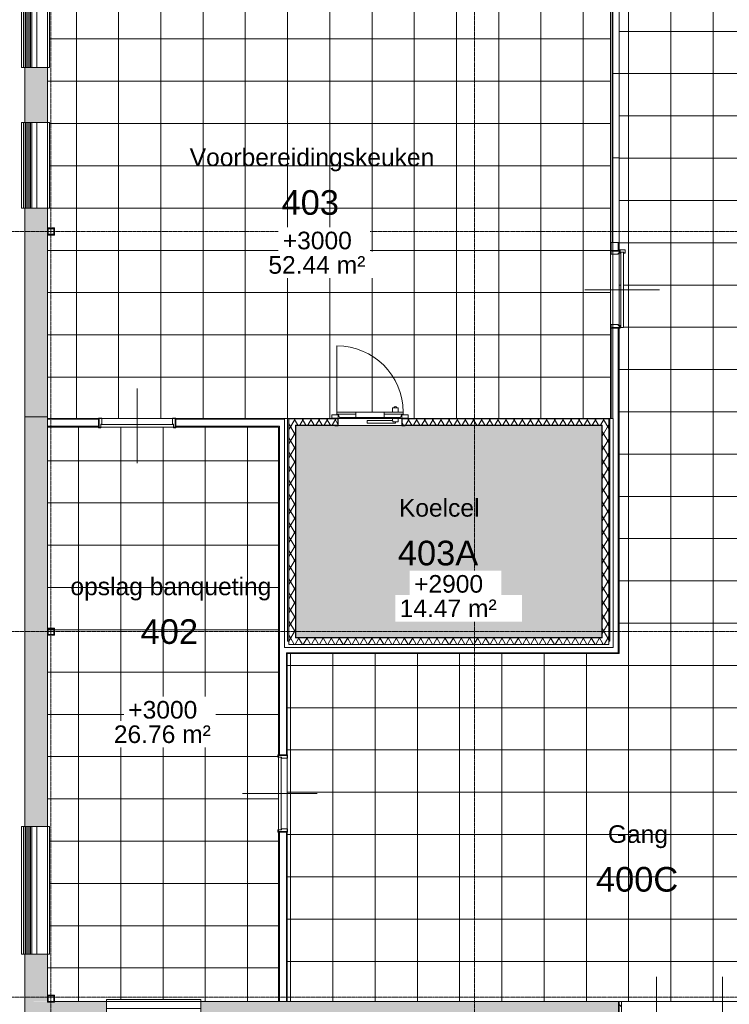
# Model space of a CAD drawing. Header units: millimetres. Extents: x 1158 to 98602, y 910 to 113498.
# Tile 13 of 30: x 44422 to 54502, y 59302 to 73278. Entities that reach past the tile are written whole.
import ezdxf

# ---------------------------------------------------------------- set-up
doc = ezdxf.new("R2010")
doc.units = ezdxf.units.MM
doc.linetypes.add('ARC Grid Line', pattern=[22.225, 12.7, -3.175, 3.175, -3.175])
for name, color, linetype, lineweight in [('A--A2__Ruwbouw', 8, 'Continuous', 9), ('A--A45__Plafondafwerkingen', 8, 'Continuous', 15), ('A--L$01A__Algemeen', 7, 'Continuous', 9), ('A--L$07A__Stramien', 1, 'Continuous', 13), ('A--L21__Buitenwanden', 3, 'Continuous', 9), ('A--L22__Binnenwanden', 2, 'Continuous', 9), ('A--L28__Hoofddraagconstructies', 3, 'Continuous', 9), ('A--L3__Afbouw', 2, 'Continuous', 9), ('A--L45__Plafondafwerkingen', 1, 'Continuous', 9), ('A--LR9__AlgVoorz', 7, 'Continuous', 9), ('A--T$01A__Algemeen', 1, 'Continuous', 9), ('A--T45__Plafondafwerkingen', 1, 'Continuous', 13), ('A--TR9__AlgVoorz', 1, 'Continuous', 13)]:
    doc.layers.add(name, color=color, linetype=linetype, lineweight=lineweight)
doc.styles.add('Arial', font='arial.ttf', dxfattribs={"height": 350})
doc.styles.add('Arial_1', font='arial.ttf', dxfattribs={"height": 250})
pattern_1 = [(300, (22463.35, 0), (-86.60254, -50), []), (240, (22463.35, 0), (-86.60254, 50), [])]
pattern_2 = [(300, (22463.35, 0), (-86.60254, -50), []), (240, (22463.35, 0), (-86.60254, 50), [])]

# ---------------------------------------------------------------- blocks, each defined once
blk = doc.blocks.new('28_11_ARC_stalen_kolom - SHS100x10-2063905-DO-Begane grond - nieuwe situatie - plafond')
at = {"layer": 'A--L28__Hoofddraagconstructies'}
h = blk.add_hatch(color=9, dxfattribs=at)
h.paths.add_polyline_path([(-50, 50), (-50, -50), (50, -50), (50, 50)])
h.paths.add_polyline_path([(40, 40), (40, -40), (-40, -40), (-40, 40)])
for p, q in [((-50, 50), (-50, -50)), ((50, 50), (-50, 50)), ((-40, 40), (40, 40)), ((-40, -40), (-40, 40)), ((40, 40), (40, -40)), ((50, -50), (50, 50)), ((-50, -50), (50, -50)), ((40, -40), (-40, -40))]:
    blk.add_line(p, q, dxfattribs=at)
blk = doc.blocks.new('28_11_ARC_stalen_kolom - SHS100x10-1919061-DO-Begane grond - nieuwe situatie - plafond')
at = {"layer": 'A--L28__Hoofddraagconstructies'}
h = blk.add_hatch(color=9, dxfattribs=at)
h.paths.add_polyline_path([(-50, -50), (50, -50), (50, 50), (-50, 50)])
h.paths.add_polyline_path([(-40, -40), (-40, 40), (40, 40), (40, -40)])
for p, q in [((-50, 50), (50, 50)), ((-50, -50), (-50, 50)), ((40, 40), (-40, 40)), ((-40, 40), (-40, -40)), ((40, -40), (40, 40)), ((50, 50), (50, -50)), ((50, -50), (-50, -50)), ((-40, -40), (40, -40))]:
    blk.add_line(p, q, dxfattribs=at)
blk = doc.blocks.new('28_11_ARC_stalen_kolom - SHS100x10-1707562-DO-Begane grond - nieuwe situatie - plafond')
at = {"layer": 'A--L28__Hoofddraagconstructies'}
h = blk.add_hatch(color=9, dxfattribs=at)
h.paths.add_polyline_path([(-50, -50), (50, -50), (50, 50), (-50, 50)])
h.paths.add_polyline_path([(40, -40), (-40, -40), (-40, 40), (40, 40)])
for p, q in [((-50, 50), (50, 50)), ((-50, -50), (-50, 50)), ((40, 40), (-40, 40)), ((-40, 40), (-40, -40)), ((40, -40), (40, 40)), ((50, 50), (50, -50)), ((50, -50), (-50, -50)), ((-40, -40), (40, -40))]:
    blk.add_line(p, q, dxfattribs=at)
blk = doc.blocks.new('32_DO_WB_MFX3 - Metaflex_fl-MK--_2000x900_3sc-V18-DO-Begane grond - nieuwe situatie - plafond')
at = {"layer": 'A--L3__Afbouw'}
for p, q in [((-470, 1080), (-470, 140)), ((200, 140), (-200, 140)), ((320, 200), (320, 140)), ((325, 200), (320, 200)), ((400, 200), (320, 200)), ((320, 140), (400, 140)), ((320, 140), (325, 140)), ((400, 200), (395, 200)), ((395, 140), (400, 140)), ((400, 140), (400, 200)), ((-540, 55), (-540, 100)), ((-540, 100), (-450, 100)), ((-450, 55), (-540, 55)), ((-500, 50), (-500, 55)), ((-500, 55), (-450, 55)), ((-455, 50), (-500, 50)), ((-455, -50), (-455, 50)), ((-450, 100), (-450, 55)), ((-450, 55), (-450, -55)), ((320, 22), (-40, 22)), ((-40, 22), (-40, 21)), ((-40, 22), (-40, -18)), ((320, 62), (320, 22)), ((325, 62), (320, 62)), ((400, 62), (320, 62)), ((325, 2), (400, 2)), ((360, -18), (360, 2)), ((360, -2), (360, 2)), ((400, 62), (395, 62)), ((396, 2), (400, 2)), ((400, 2), (400, 62)), ((450, 55), (450, 100)), ((450, 100), (540, 100)), ((540, 55), (450, 55)), ((450, -55), (450, 55)), ((450, 55), (500, 55)), ((500, 50), (455, 50)), ((455, 50), (455, -50)), ((500, 55), (500, 50)), ((540, 100), (540, 55)), ((-500, -55), (-500, -50)), ((-500, -50), (-455, -50)), ((-450, -55), (-500, -55)), ((-38, -18), (360, -18)), ((360, -18), (360, -17)), ((500, -55), (450, -55)), ((455, -50), (500, -50)), ((500, -50), (500, -55))]:
    blk.add_line(p, q, dxfattribs=at)
at = {"layer": 'A--L3__Afbouw', "lineweight": 15}
for p, q in [((-470, 138), (-470, 140)), ((-470, 140), (-200, 140)), ((-200, 140), (-200, 138)), ((200, 138), (200, 140)), ((200, 140), (325, 140)), ((395, 140), (470, 140)), ((470, 140), (470, 138)), ((-470, 110), (-470, 138)), ((-470, 138), (-200, 138)), ((-200, 138), (-470, 138)), ((-200, 110), (-470, 110)), ((-435, 62), (-450, 110)), ((-450, 110), (-200, 110)), ((-200, 62), (-435, 62)), ((-200, 62), (-200, 138)), ((-200, 138), (200, 138)), ((-200, 138), (-200, 110)), ((-200, 110), (-200, 62)), ((200, 62), (-200, 62)), ((200, 138), (200, 62)), ((200, 110), (200, 138)), ((200, 138), (470, 138)), ((470, 138), (200, 138)), ((200, 62), (200, 110)), ((200, 110), (450, 110)), ((470, 110), (200, 110)), ((325, 62), (200, 62)), ((435, 62), (395, 62)), ((450, 110), (435, 62)), ((470, 138), (470, 110))]:
    blk.add_line(p, q, dxfattribs=at)
at = {"layer": 'A--L3__Afbouw'}
for centre, radius, start, end in [((-470, 140), 940, 360, 90), ((360, 200), 20, 0, 180)]:
    blk.add_arc(centre, radius, start, end, dxfattribs=at)
blk.add_open_spline([(320, 22), (320, 22), (320, 22), (320, 21)], degree=3, dxfattribs=at)
blk.add_open_spline([(325, 2), (325, 4), (325, 7), (324, 11), (323, 15), (322, 18), (320, 21), (320, 22), (320, 22)], degree=3, knots=[0, 0, 0, 0, 0.142857, 0.285714, 0.428571, 0.571429, 0.785714, 1, 1, 1, 1], dxfattribs=at)
blk = doc.blocks.new('28_11_ARC_stalen_kolom - SHS100x10-1722702-DO-Begane grond - nieuwe situatie - plafond')
at = {"layer": 'A--L28__Hoofddraagconstructies'}
h = blk.add_hatch(color=9, dxfattribs=at)
h.paths.add_polyline_path([(-50, 50), (-50, -50), (50, -50), (50, 50)])
h.paths.add_polyline_path([(-40, 40), (40, 40), (40, -40), (-40, -40)])
for p, q in [((-50, 50), (-50, -50)), ((50, 50), (-50, 50)), ((-40, 40), (40, 40)), ((-40, -40), (-40, 40)), ((40, 40), (40, -40)), ((50, -50), (50, 50)), ((-50, -50), (50, -50)), ((40, -40), (-40, -40))]:
    blk.add_line(p, q, dxfattribs=at)
blk = doc.blocks.new('31_WI_WB_fixed glass - Ontwerpraam-2070377-DO-Begane grond - nieuwe situatie - plafond')
at = {"layer": 'A--L3__Afbouw'}
for p, q in [((608, 208), (-608, 208)), ((-608, 208), (-608, 207)), ((-608, 207), (-608, 203)), ((-608, 203), (-608, 195)), ((-608, 195), (-608, 181)), ((-608, 181), (-608, 177)), ((-608, 181), (608, 181)), ((-608, 177), (-608, 153)), ((-608, 177), (608, 177)), ((-608, 153), (-608, 153)), ((-608, 153), (-608, 131)), ((-608, 153), (608, 153)), ((-608, 153), (608, 153)), ((608, 207), (608, 208)), ((608, 203), (608, 207)), ((608, 195), (608, 203)), ((608, 181), (608, 195)), ((608, 177), (608, 181)), ((608, 153), (608, 177)), ((608, 131), (608, 153)), ((608, 153), (608, 153)), ((-608, 131), (-608, 128)), ((-608, 131), (608, 131)), ((-608, 128), (-608, 105)), ((-608, 128), (608, 128)), ((-608, 105), (-608, 104)), ((-608, 105), (608, 105)), ((-608, 104), (-608, 83)), ((-608, 104), (608, 104)), ((-608, 83), (-608, 80)), ((-608, 83), (608, 83)), ((-608, 80), (-608, 62)), ((-608, 80), (608, 80)), ((-608, 62), (-608, 60)), ((-608, 62), (608, 62)), ((-608, 60), (-608, -10)), ((-608, 60), (608, 60)), ((608, 128), (608, 131)), ((608, 105), (608, 128)), ((608, 104), (608, 105)), ((608, 83), (608, 104)), ((608, 80), (608, 83)), ((608, 62), (608, 80)), ((608, 60), (608, 62)), ((608, 60), (608, -10)), ((-608, -10), (608, -10)), ((-608, -10), (-608, -190)), ((608, -10), (-608, -10)), ((608, -190), (608, -10)), ((-608, -190), (608, -190))]:
    blk.add_line(p, q, dxfattribs=at)
blk = doc.blocks.new('31_WI_WB_fixed glass - Ontwerpraam-2070375-DO-Begane grond - nieuwe situatie - plafond')
at = {"layer": 'A--L3__Afbouw'}
for p, q in [((907, 208), (-907, 208)), ((-907, 208), (-907, 207)), ((-907, 207), (-907, 203)), ((-907, 203), (-907, 195)), ((-907, 195), (-907, 181)), ((-907, 181), (-907, 177)), ((-907, 181), (907, 181)), ((-907, 177), (-907, 153)), ((-907, 177), (907, 177)), ((-907, 153), (-907, 153)), ((-907, 153), (-907, 131)), ((-907, 153), (907, 153)), ((-907, 153), (907, 153)), ((907, 207), (907, 208)), ((907, 203), (907, 207)), ((907, 195), (907, 203)), ((907, 181), (907, 195)), ((907, 177), (907, 181)), ((907, 153), (907, 177)), ((907, 131), (907, 153)), ((907, 153), (907, 153)), ((-907, 131), (-907, 128)), ((-907, 131), (907, 131)), ((-907, 128), (-907, 105)), ((-907, 128), (907, 128)), ((-907, 105), (-907, 104)), ((-907, 105), (907, 105)), ((-907, 104), (-907, 83)), ((-907, 104), (907, 104)), ((-907, 83), (-907, 80)), ((-907, 83), (907, 83)), ((-907, 80), (-907, 62)), ((-907, 80), (907, 80)), ((-907, 62), (-907, 60)), ((-907, 62), (907, 62)), ((-907, 60), (-907, -10)), ((-907, 60), (907, 60)), ((907, 128), (907, 131)), ((907, 105), (907, 128)), ((907, 104), (907, 105)), ((907, 83), (907, 104)), ((907, 80), (907, 83)), ((907, 62), (907, 80)), ((907, 60), (907, 62)), ((907, 60), (907, -10)), ((-907, -10), (907, -10)), ((-907, -10), (-907, -190)), ((907, -10), (-907, -10)), ((907, -190), (907, -10)), ((-907, -190), (907, -190))]:
    blk.add_line(p, q, dxfattribs=at)
blk = doc.blocks.new('31_WI_WB_fixed glass - Ontwerpraam-2070376-DO-Begane grond - nieuwe situatie - plafond')
at = {"layer": 'A--L3__Afbouw'}
for p, q in [((670, 183), (-670, 183)), ((-670, 183), (-670, 182)), ((-670, 182), (-670, 178)), ((-670, 178), (-670, 170)), ((-670, 170), (-670, 156)), ((-670, 156), (-670, 152)), ((-670, 156), (670, 156)), ((-670, 152), (-670, 128)), ((-670, 152), (670, 152)), ((670, 182), (670, 183)), ((670, 178), (670, 182)), ((670, 170), (670, 178)), ((670, 156), (670, 170)), ((670, 152), (670, 156)), ((670, 128), (670, 152)), ((-670, 128), (-670, 128)), ((-670, 128), (-670, 106)), ((-670, 128), (670, 128)), ((-670, 128), (670, 128)), ((-670, 106), (-670, 103)), ((-670, 106), (670, 106)), ((-670, 103), (-670, 80)), ((-670, 103), (670, 103)), ((-670, 80), (-670, 79)), ((-670, 80), (670, 80)), ((-670, 79), (-670, 58)), ((-670, 79), (670, 79)), ((-670, 58), (-670, 55)), ((-670, 58), (670, 58)), ((-670, 55), (-670, 37)), ((-670, 55), (670, 55)), ((-670, 37), (-670, 35)), ((-670, 37), (670, 37)), ((-670, 35), (-670, -35)), ((-670, 35), (670, 35)), ((670, 106), (670, 128)), ((670, 128), (670, 128)), ((670, 103), (670, 106)), ((670, 80), (670, 103)), ((670, 79), (670, 80)), ((670, 58), (670, 79)), ((670, 55), (670, 58)), ((670, 37), (670, 55)), ((670, 35), (670, 37)), ((670, 35), (670, -35)), ((-670, -35), (670, -35)), ((-670, -35), (-670, -165)), ((670, -35), (-670, -35)), ((670, -165), (670, -35)), ((-670, -165), (670, -165))]:
    blk.add_line(p, q, dxfattribs=at)
blk = doc.blocks.new('32_WI_WB_fixed glass - Ontwerpraam-2667134-DO-Begane grond - nieuwe situatie - plafond')
at = {"layer": 'A--L3__Afbouw'}
for p, q in [((-600, 63), (-600, -37)), ((600, 63), (-600, 63)), ((600, 63), (600, -37)), ((-600, -37), (600, -37))]:
    blk.add_line(p, q, dxfattribs=at)
blk = doc.blocks.new('N_frame_border_rebate_single_brickmold_2sided - jamb_border-2542699-DO-Begane grond - nieuwe situatie - plafond')
at = {"layer": 'A--L$01A__Algemeen', "lineweight": 15}
for p, q in [((-33, -52), (-33, 0)), ((-33, 0), (0, 0)), ((0, 0), (0, -15)), ((-50, -140), (-50, -52)), ((-50, -52), (-33, -52)), ((0, -15), (-10, -15)), ((-10, -15), (-10, -125)), ((-10, -125), (0, -125)), ((0, -125), (0, -140)), ((0, -140), (-50, -140))]:
    blk.add_line(p, q, dxfattribs=at)
blk = doc.blocks.new('N_frame_border_rebate_single_brickmold_2sided - jamb_border-2542700-DO-Begane grond - nieuwe situatie - plafond')
at = {"layer": 'A--L$01A__Algemeen', "lineweight": 15}
for p, q in [((-50, 52), (-50, 140)), ((-50, 140), (0, 140)), ((0, 140), (0, 125)), ((-33, 52), (-50, 52)), ((-33, 0), (-33, 52)), ((0, 0), (-33, 0)), ((0, 125), (-10, 125)), ((-10, 125), (-10, 15)), ((-10, 15), (0, 15)), ((0, 15), (0, 0))]:
    blk.add_line(p, q, dxfattribs=at)
blk = doc.blocks.new('N_door_leaf_single_generic - N_door_leaf_single_generic-2639612-DO-Begane grond - nieuwe situatie - plafond')
at = {"layer": 'A--L3__Afbouw', "lineweight": 15}
for p, q in [((-515, 0), (-515, 40)), ((-515, 40), (515, 40)), ((515, 0), (-515, 0)), ((515, 40), (515, 0))]:
    blk.add_line(p, q, dxfattribs=at)
blk = doc.blocks.new('N_frame_border_rebate_single_brickmold_2sided - jamb_border-2661367-DO-Begane grond - nieuwe situatie - plafond')
at = {"layer": 'A--L$01A__Algemeen', "lineweight": 15}
for p, q in [((-35, -28), (-35, 0)), ((-35, 0), (0, 0)), ((0, 0), (0, -15)), ((-50, -130), (-50, -28)), ((-50, -28), (-35, -28)), ((0, -130), (-50, -130)), ((0, -15), (-10, -15)), ((-10, -15), (-10, -115)), ((-10, -115), (0, -115)), ((0, -115), (0, -130))]:
    blk.add_line(p, q, dxfattribs=at)
blk = doc.blocks.new('N_frame_border_rebate_single_brickmold_2sided - jamb_border-2661368-DO-Begane grond - nieuwe situatie - plafond')
at = {"layer": 'A--L$01A__Algemeen', "lineweight": 15}
for p, q in [((-50, 28), (-50, 130)), ((-50, 130), (0, 130)), ((-35, 28), (-50, 28)), ((-35, 0), (-35, 28)), ((0, 0), (-35, 0)), ((0, 115), (-10, 115)), ((-10, 115), (-10, 15)), ((-10, 15), (0, 15)), ((0, 130), (0, 115)), ((0, 15), (0, 0))]:
    blk.add_line(p, q, dxfattribs=at)
blk = doc.blocks.new('N_door_leaf_single_generic - N_door_leaf_single_generic-2661369-DO-Begane grond - nieuwe situatie - plafond')
at = {"layer": 'A--L3__Afbouw', "lineweight": 15}
for p, q in [((-535, 40), (535, 40)), ((-535, 0), (-535, 40)), ((535, 0), (-535, 0)), ((535, 40), (535, 0))]:
    blk.add_line(p, q, dxfattribs=at)
blk = doc.blocks.new('N_frame_border_sliding_door - jamb_border-2661388-DO-Begane grond - nieuwe situatie - plafond')
at = {"layer": 'A--L$01A__Algemeen', "lineweight": 15}
for p, q in [((-11, -15), (-11, 0)), ((-11, 0), (0, 0)), ((0, 0), (0, -83)), ((-46, -17.5), (-46, -15)), ((-46, -15), (-11, -15)), ((-31, -17.5), (-46, -17.5)), ((-46, -83), (-46, -67.5)), ((-46, -67.5), (-31, -67.5)), ((0, -83), (-46, -83)), ((-31, -67.5), (-31, -17.5))]:
    blk.add_line(p, q, dxfattribs=at)

msp = doc.modelspace()

# ---------------------------------------------------------------- hatches: boundary and pattern name
at = {"layer": 'A--A2__Ruwbouw'}
h = msp.add_hatch(color=10, dxfattribs=at)
h.paths.add_polyline_path([(44495.6, 67638.4), (44815.6, 67638.4), (44815.6, 70602.5), (44495.6, 70602.5), (44495.6, 68007.6)])
h.paths.add_polyline_path([(44502.8, 71818.4), (44815.6, 71818.4), (44815.6, 72598.5), (44495.6, 72598.5), (44502.4, 71818.4)])
h.paths.add_polyline_path([(44595.6, 73814.4), (44815.6, 73814.4), (44815.6, 74607.5), (44495.6, 74607.5), (44502.8, 73814.4), (44593.9, 73814.4)])
h.paths.add_polyline_path([(44502.8, 75823.4), (44815.6, 75823.4), (44815.6, 76511.4), (44495.6, 76511.4), (44502.4, 75823.4)])
for points in [[(44815.6, 64908.4), (44815.6, 67638.4), (44495.6, 67638.4), (44495.6, 64908.4)], [(52927.6, 59131.4), (52927.6, 59341.4), (49527.6, 59341.4), (49527.6, 59131.4), (52717.6, 59131.4)]]:
    msp.add_hatch(color=10, dxfattribs=at).paths.add_polyline_path(points)
h = msp.add_hatch(dxfattribs=at)
h.set_pattern_fill('FP_14', color=256, angle=-60, style=0, pattern_type=2)
h.set_pattern_definition([(300, (22463.35, 0), (-86.60254, -50), []), (240, (22463.35, 0), (-86.60254, 50), [])])
h.paths.add_polyline_path([(48893, 67522.4), (48943.1, 67522.4), (48939.1, 67614.4), (48247.1, 67614.4), (48247.1, 67522.4), (48339.1, 67522.4)])
h.paths.add_polyline_path([(52788.6, 67522.4), (52788.6, 67614.4), (49853.1, 67614.4), (49857.1, 67522.4), (52696.6, 67522.4)])
h = msp.add_hatch(dxfattribs=at)
h.set_pattern_fill('FP_14', color=256, angle=-60, style=0, pattern_type=2)
h.set_pattern_definition(pattern_2)
h.paths.add_polyline_path([(48247.1, 64503.1), (48339.1, 64507.1), (48339.1, 67522.4), (48247.1, 67518.4), (48247.1, 64507.1)])
h = msp.add_hatch(dxfattribs=at)
h.set_pattern_fill('FP_14', color=256, angle=-60, style=0, pattern_type=2)
h.set_pattern_definition(pattern_1)
h.paths.add_polyline_path([(52696.6, 64411.1), (52788.6, 64411.1), (52788.6, 67522.4), (52696.6, 67518.4), (52696.6, 64503.1)])
h = msp.add_hatch(dxfattribs=at)
h.set_pattern_fill('FP_14', color=256, angle=-60, style=0, pattern_type=2)
h.set_pattern_definition([(300, (22463.35, 0), (-86.60254, -50), []), (240, (22463.35, 0), (-86.60254, 50), [])])
h.paths.add_polyline_path([(50761, 65050.4), (51066.6, 65050.4), (51066.6, 65142.4), (50694.6, 65142.4), (50694.6, 65050.4)])
h = msp.add_hatch(dxfattribs=at)
h.set_pattern_fill('FP_14', color=256, angle=-60, style=0, pattern_type=2)
h.set_pattern_definition(pattern_2)
h.paths.add_polyline_path([(50786.6, 64862.4), (50786.6, 65050.4), (50694.6, 65046.4), (50694.6, 64862.4), (50761, 64862.4)])
h = msp.add_hatch(dxfattribs=at)
h.set_pattern_fill('FP_14', color=256, angle=-60, style=0, pattern_type=2)
h.set_pattern_definition([(300, (22463.35, 0), (-86.60254, -50), []), (240, (22463.35, 0), (-86.60254, 50), [])])
h.paths.add_polyline_path([(50974.6, 64770.4), (51066.6, 64770.4), (51066.6, 65050.4), (50974.6, 65046.4), (50974.6, 64862.4)])
h = msp.add_hatch(color=10, dxfattribs=at)
h.paths.add_polyline_path([(44495.6, 59341.4), (44815.6, 59342.4), (44815.6, 60011.4), (44495.6, 60011.4), (44495.6, 59478.2)])
h.paths.add_polyline_path([(44524.2, 61826.4), (44815.6, 61826.4), (44815.6, 64908.4), (44495.6, 64908.4), (44502.8, 61826.4)])
h = msp.add_hatch(dxfattribs=at)
h.set_pattern_fill('FP_14', color=256, angle=-60, style=0, pattern_type=2)
h.set_pattern_definition(pattern_1)
h.paths.add_polyline_path([(50761, 64770.4), (50974.6, 64770.4), (50970.6, 64862.4), (50694.6, 64862.4), (50694.6, 64770.4)])
h = msp.add_hatch(dxfattribs=at)
h.set_pattern_fill('FP_14', color=256, angle=-60, style=0, pattern_type=2)
h.set_pattern_definition(pattern_1)
h.paths.add_polyline_path([(50970.6, 64862.4), (50970.6, 64866.4), (50786.6, 64862.4)])
h = msp.add_hatch(dxfattribs=at)
h.set_pattern_fill('FP_14', color=256, angle=-60, style=0, pattern_type=2)
h.set_pattern_definition([(300, (22463.35, 0), (-86.60254, -50), []), (240, (22463.35, 0), (-86.60254, 50), [])])
h.paths.add_polyline_path([(51695, 64411.1), (52696.6, 64411.1), (52692.6, 64503.1), (48247.1, 64503.1), (48247.1, 64411.1), (49827, 64411.1)])
h = msp.add_hatch(color=10, dxfattribs=at)
h.paths.add_polyline_path([(44905.6, 59071.4), (45653.6, 59078.7), (45653.6, 59341.4), (44915.6, 59341.4), (44915.6, 59332.4), (44815.6, 59332.4), (44815.6, 59341.4), (44495.6, 59341.4), (44495.6, 59071.4), (44825.6, 59071.4)])
h.paths.add_polyline_path([(49527.6, 59071.4), (49527.6, 59341.4), (46993.6, 59341.4), (46993.6, 59071.4), (49467.6, 59071.4)])
h = msp.add_hatch(dxfattribs=at)
h.set_pattern_fill('FP_16', color=256, angle=-45, style=0, pattern_type=2)
h.set_pattern_definition([(315, (22463.35, 0), (-84.85281, -84.85281), [])])
h.paths.add_polyline_path([(54927.6, 59131.4), (54927.6, 59341.4), (54905.1, 59341.4), (54905.1, 59131.4)])
h.paths.add_polyline_path([(52937.6, 59131.4), (52970.1, 59131.4), (52970.1, 59341.4), (52937.6, 59341.4)])
at = {"layer": 'A--A45__Plafondafwerkingen'}
h = msp.add_hatch(dxfattribs=at)
h.set_pattern_fill('FP_28', color=254, style=0, pattern_type=2)
h.set_pattern_definition([(0, (61470.86, 67711.44), (0, -600), []), (270, (61470.86, 67711.44), (-600, -4e-14), [])])
h.paths.add_polyline_path([(71186.6, 66040.9), (71201.6, 66030.9), (71201.6, 66040.9)])
h.paths.add_polyline_path([(71072, 74595.1), (71072, 74505.1), (71027, 74505.1), (71027, 74595.1), (71065, 74595.1)])
h.paths.add_polyline_path([(71072, 75495.1), (71027, 75495.1), (71027, 75585.1), (71072, 75585.1), (71072, 75500.1)])
h.paths.add_polyline_path([(49737.6, 59341.4), (56661.6, 59341.4), (56665.6, 64541.4), (56830.6, 64541.4), (56830.6, 64641.4), (56930.6, 64641.4), (56930.6, 64541.4), (62829.3, 64541.4), (62829.3, 64641.4), (62929.3, 64641.4), (62929.3, 64541.4), (68830.6, 64541.4), (68830.6, 64641.4), (68930.6, 64641.4), (68930.6, 64541.4), (71201.6, 64541.4), (71201.2, 64950.7), (71186.6, 64940.9), (71186.6, 64990.9), (71201.6, 64990.9), (71201.6, 65990.9), (71186.6, 65990.9), (71186.6, 66040.9), (68675, 66040.9), (68675, 66165.9), (69804.1, 66165.9), (69804.1, 70510.4), (68804.1, 70510.4), (68804.1, 71510.4), (69804.1, 71510.4), (69804.1, 73863.4), (68679.3, 73867.8), (68687.5, 73875.9), (68675, 73876.1), (68675, 73975.9), (68687.5, 73975.9), (68675, 73988.4), (69989, 73988.5), (69984.4, 74003.4), (70029.1, 74003.4), (70029.1, 73988.4), (71029.1, 73988.4), (71029.1, 74003.4), (71077, 74003.4), (71075.3, 75370.4), (71065, 75370.2), (71065, 74610.1), (71017, 74590.1), (71017, 74575.1), (70987, 74575.1), (70987, 75370.5), (70927, 75376.8), (70927, 75385.1), (70907, 75405.1), (70927, 75433.4), (70927, 75439.8), (70987, 75439.8), (70989, 75515.1), (71017, 75515.1), (71017, 75495.1), (71065, 75480.1), (71065, 75439.8), (71077, 75440.7), (71077, 76191.4), (65341, 76191.4), (65341, 74991.4), (61501, 74991.4), (61501, 76191.4), (52937.6, 76184.6), (52937.9, 75790.2), (52952.6, 75799.9), (52952.6, 75764.9), (52937.6, 75764.9), (52937.6, 74734.9), (52952.6, 74734.9), (52952.6, 74699.9), (52937.6, 74709.9), (52938.6, 69990.6), (52952.6, 69999.9), (52952.6, 69964.9), (52937.6, 69964.9), (52937.6, 68934.9), (52952.6, 68934.9), (52952.6, 68899.9), (52937.6, 68909.9), (52937.6, 64279.6), (48223.1, 64279.6), (48223.1, 59341.4), (49527.6, 59341.4)])
h.paths.add_polyline_path([(68840.6, 64551.4), (68920.6, 64551.4), (68920.6, 64631.4), (68840.6, 64631.4)])
h.paths.add_polyline_path([(56840.6, 64551.4), (56920.6, 64551.4), (56920.6, 64631.4), (56840.6, 64631.4), (56840.6, 64573.1)])
h.paths.add_polyline_path([(62919.3, 64551.4), (62919.3, 64631.4), (62839.3, 64631.4), (62839.3, 64551.4)])
h.paths.add_polyline_path([(67475, 66040.9), (66350, 66040.9), (66350, 66165.9), (67350, 66165.9), (67350, 73863.4), (66397.5, 73863.4), (66397.5, 73988.4), (67475, 73988.4), (67475, 66053.4)])
h.paths.add_polyline_path([(61034.9, 66040.9), (57499, 66040.9), (57499, 66165.9), (59032.5, 66165.9), (59032.5, 67465.9), (63409.7, 67465.9), (63409.7, 66165.9), (65150, 66165.9), (65150, 66040.9), (64770.9, 66040.9)])
h.paths.add_polyline_path([(57651.5, 68338.4), (57651.5, 71538.4), (60251.5, 71538.4), (60251.5, 68338.4)])
h.paths.add_polyline_path([(62033.6, 68470.4), (62033.6, 71670.4), (64633.6, 71670.4), (64633.6, 68470.4)])
h.paths.add_polyline_path([(52960.1, 68907.9), (52960.1, 69977.9), (53000.1, 69977.9), (53000.1, 68907.9)])
h.paths.add_polyline_path([(53020.6, 69964.9), (53000.1, 69979.9), (52955.1, 69979.9), (52952.6, 69999.9), (52937.6, 70010.9), (53020.6, 70010.9), (53020.6, 69999.9)])
h.paths.add_polyline_path([(64770.9, 72661.6), (61977.6, 72661.6), (61977.6, 73863.4), (61847.4, 73863.4), (61859.9, 73875.9), (61847.4, 73875.9), (61847.4, 73975.9), (61859.9, 73975.9), (61847.4, 73988.4), (65197.5, 73988.4), (65197.5, 73863.4), (64977.6, 73863.4), (64977.6, 72661.6)])
h.paths.add_polyline_path([(71069.1, 73988.4), (71077, 73988.4), (71077, 74000.3)])
h.paths.add_polyline_path([(53000.1, 74707.9), (52960.1, 74709.9), (52960.1, 75777.9), (53000.1, 75777.9), (53000.1, 74831.1)])
h.paths.add_polyline_path([(53020.6, 75764.9), (53000.1, 75779.9), (52955.1, 75779.9), (52952.6, 75799.9), (52937.6, 75810.9), (53020.6, 75810.9), (53020.6, 75799.9)])
h = msp.add_hatch(dxfattribs=at)
h.set_pattern_fill('FP_18', color=254, style=0, pattern_type=2)
h.set_pattern_definition([(0, (48826.6, 69403.44), (0, -600), []), (270, (48826.6, 69403.44), (-600, -4e-14), [])])
h.paths.add_polyline_path([(49848.1, 67623.4), (49853.1, 67668.4), (49938.1, 67668.4), (49938.1, 67623.4), (49853.1, 67623.4)])
h.paths.add_polyline_path([(52788.6, 67618.4), (52812.6, 67618.4), (52812.6, 74175.9), (46568, 74175.9), (46574.6, 74165.9), (46541.6, 74165.9), (46539.6, 74175.9), (45507.6, 74175.9), (45507.6, 74165.9), (45474.6, 74165.9), (45474.6, 74175.9), (44815.6, 74175.9), (44815.6, 73814.4), (44845.6, 73814.4), (44845.6, 72598.5), (44815.6, 72598.5), (44815.6, 71818.4), (44845.6, 71818.4), (44845.6, 70602.5), (44815.6, 70602.5), (44815.6, 70321.4), (44915.6, 70321.4), (44915.6, 70221.4), (44815.6, 70221.4), (44817.8, 67618.4), (49723.4, 67618.4), (49723.2, 67630.4), (48963.1, 67630.4), (48943.1, 67678.4), (48928.1, 67678.4), (48928.1, 67708.4), (49723.5, 67708.4), (49729.8, 67768.4), (49738.1, 67768.4), (49758.1, 67788.4), (49786.4, 67768.4), (49792.8, 67768.4), (49792.8, 67708.4), (49868.1, 67706.4), (49868.1, 67678.4), (49848.1, 67678.4), (49827, 67630.4), (49792.8, 67630.4), (49793.7, 67618.4), (49938.1, 67618.4)])
h.paths.add_polyline_path([(48948.1, 67623.4), (48858.1, 67623.4), (48858.1, 67668.4), (48948.1, 67668.4), (48948.1, 67630.4)])
h.paths.add_polyline_path([(44825.6, 70231.4), (44905.6, 70231.4), (44905.6, 70311.4), (44825.6, 70311.4)])
h = msp.add_hatch(dxfattribs=at)
h.set_pattern_fill('FP_29', color=254, style=0, pattern_type=2)
h.set_pattern_definition([(90, (46457.86, 63417.44), (600, -4e-14), []), (0, (46457.86, 63417.44), (0, -600), [])])
h.paths.add_polyline_path([(48098.1, 59341.4), (48098.1, 61750.9), (48088.1, 61744.3), (48088.1, 61777.3), (48098.1, 61779.3), (48098.1, 62811.3), (48088.1, 62811.3), (48088.1, 62844.3), (48098.1, 62844.3), (48098.1, 67493.4), (46634.2, 67493.4), (46640.9, 67483.4), (46607.9, 67483.4), (46605.9, 67493.4), (45573.9, 67493.4), (45573.9, 67483.4), (45540.9, 67483.4), (45540.9, 67493.4), (44815.6, 67493.4), (44815.6, 64641.4), (44915.6, 64641.4), (44915.6, 64541.4), (44815.6, 64541.4), (44815.6, 61826.4), (44845.6, 61826.4), (44845.6, 60011.4), (44815.6, 60011.4), (44815.6, 59432.4), (44915.6, 59432.4), (44915.6, 59341.4), (45653.6, 59341.4), (45653.6, 59371.4), (46993.6, 59371.4), (46993.6, 59341.4), (47959, 59341.4)])
h.paths.add_polyline_path([(44905.6, 59342.4), (44905.6, 59422.4), (44825.6, 59422.4), (44825.6, 59342.4)])
h.paths.add_polyline_path([(44905.6, 64551.4), (44905.6, 64631.4), (44825.6, 64631.4), (44825.6, 64551.4)])
at = {"layer": 'A--L45__Plafondafwerkingen'}
h = msp.add_hatch(color=150, dxfattribs=at)
h.paths.add_polyline_path([(52806.1, 64457.1), (52806.1, 67618.4), (52792.6, 67614.4), (52792.6, 64457.1)])
h.paths.add_polyline_path([(48227.6, 64457.1), (48243.1, 64457.1), (48242.9, 67618.4), (48227.6, 67614.4), (48227.6, 64503.1)])
h.paths.add_polyline_path([(52692.6, 64507.1), (52692.6, 67518.4), (48343.1, 67518.4), (48343.1, 64507.1), (51695, 64507.1)])
h.paths.add_polyline_path([(50786.6, 64766.4), (50690.6, 64770.4), (50694.6, 65146.4), (51070.6, 65142.4), (51066.6, 64766.4), (50970.6, 64766.4)])
h.paths.add_polyline_path([(50790.6, 64866.4), (50970.6, 64866.4), (50970.6, 65046.4), (50790.6, 65046.4), (50790.6, 64906.4)])
h.paths.add_polyline_path([(50840.6, 64906.4), (50830.6, 64906.4), (50830.6, 65006.4), (50930.6, 65006.4), (50930.6, 64906.4), (50920.6, 64906.4)])
h.paths.add_polyline_path([(50920.6, 64916.4), (50920.6, 64996.4), (50840.6, 64996.4), (50840.6, 64916.4)])

# ---------------------------------------------------------------- linework, layer by layer
at = {"layer": 'A--L$07A__Stramien', "color": 250, "linetype": 'ARC Grid Line'}
msp.add_line((44865.6, 95686.5), (44865.6, 40299.5), dxfattribs=at)
at = {"layer": 'A--L$07A__Stramien', "linetype": 'ARC Grid Line'}
for p, q in [((50880.6, 95686.5), (50880.6, 40299.5)), ((84886.3, 70271.4), (39730.3, 70271.4)), ((84886.3, 64591.4), (39730.3, 64591.4)), ((84886.3, 59401.4), (39730.3, 59401.4))]:
    msp.add_line(p, q, dxfattribs=at)
at = {"layer": 'A--L21__Buitenwanden', "lineweight": 15}
for p, q in [((44495.6, 71818.4), (44495.6, 72598.5)), ((44815.6, 72598.5), (44815.6, 71818.4)), ((44495.6, 61826.4), (44495.6, 70602.5)), ((44815.6, 70602.5), (44815.6, 70321.4)), ((44815.6, 70221.4), (44815.6, 67618.4)), ((44495.6, 67638.4), (44815.6, 67638.4)), ((44815.6, 67493.4), (44815.6, 64641.4)), ((44815.6, 64541.4), (44815.6, 61826.4)), ((44495.6, 59071.4), (44495.6, 60011.4)), ((44815.6, 60011.4), (44815.6, 59432.4)), ((44915.6, 59341.4), (45653.6, 59341.4)), ((46993.6, 59341.4), (48098.1, 59341.4)), ((48223.1, 59341.4), (49527.6, 59341.4))]:
    msp.add_line(p, q, dxfattribs=at)
at = {"layer": 'A--L22__Binnenwanden'}
for p, q in [((52812.6, 73714.9), (52812.6, 70114.9)), ((52812.6, 69999.9), (52812.6, 68899.9)), ((52937.6, 69989.9), (52937.6, 69999.9)), ((52937.6, 68934.9), (52937.6, 69964.9)), ((52937.6, 68899.9), (52937.6, 68909.9)), ((46590.9, 67618.4), (45590.9, 67618.4)), ((49724.6, 67618.4), (48947.9, 67618.4)), ((48948.1, 67518.4), (49848.1, 67518.4)), ((49848.3, 67618.4), (49791.9, 67618.4)), ((48223.1, 61794.3), (48223.1, 62794.3)), ((52927.6, 59341.4), (52927.6, 58631.4)), ((54905.1, 59341.4), (52970.1, 59341.4))]:
    msp.add_line(p, q, dxfattribs=at)
at = {"layer": 'A--L22__Binnenwanden', "lineweight": 15}
for p, q in [((52812.6, 69999.9), (52812.6, 70114.9)), ((52812.6, 70114.9), (52837.6, 70114.9)), ((52825.1, 70114.9), (52825.1, 69999.9)), ((52925.1, 70114.9), (52925.1, 69999.9)), ((52937.6, 70114.9), (52937.6, 69999.9)), ((52937.6, 69999.9), (52812.6, 69999.9)), ((52812.6, 67618.4), (52812.6, 68899.9)), ((52812.6, 68899.9), (52937.6, 68899.9)), ((52825.1, 68899.9), (52825.1, 67618.4)), ((52925.1, 64292.1), (52925.1, 68899.9)), ((52937.6, 68899.9), (52937.6, 64279.6)), ((44815.6, 67618.4), (45540.9, 67618.4)), ((44815.6, 67493.4), (44815.6, 67618.4)), ((45540.9, 67605.9), (44815.6, 67605.9)), ((45540.9, 67505.9), (44815.6, 67505.9)), ((45540.9, 67618.4), (45540.9, 67493.4)), ((46640.9, 67618.4), (48185.6, 67618.4)), ((46640.9, 67493.4), (46640.9, 67618.4)), ((48185.6, 67605.9), (46640.9, 67605.9)), ((48110.6, 67505.9), (46640.9, 67505.9)), ((48110.6, 67505.9), (48110.6, 62844.3)), ((48185.6, 67618.4), (48185.6, 64367.1)), ((48243.1, 67618.4), (48943.1, 67618.4)), ((48243.1, 64407.1), (48243.1, 67618.4)), ((48247.1, 67614.4), (48943.1, 67614.4)), ((48247.1, 64411.1), (48247.1, 67614.4)), ((48339.1, 67522.4), (48943.1, 67522.4)), ((48339.1, 64503.1), (48339.1, 67522.4)), ((48943.1, 67518.4), (48343.1, 67518.4)), ((48343.1, 67518.4), (48343.1, 64507.1)), ((49853.1, 67618.4), (52792.6, 67618.4)), ((49853.1, 67614.4), (52788.6, 67614.4)), ((49853.1, 67522.4), (52696.6, 67522.4)), ((52692.6, 67518.4), (49853.1, 67518.4)), ((52692.6, 64507.1), (52692.6, 67518.4)), ((52696.6, 67522.4), (52696.6, 64503.1)), ((52788.6, 67614.4), (52788.6, 64411.1)), ((52792.6, 67618.4), (52792.6, 64407.1)), ((52850.1, 67618.4), (52812.6, 67618.4)), ((52850.1, 64367.1), (52850.1, 67618.4)), ((45540.9, 67493.4), (44815.6, 67493.4)), ((48098.1, 67493.4), (46640.9, 67493.4)), ((48098.1, 62844.3), (48098.1, 67493.4)), ((50690.6, 65146.4), (51070.6, 65146.4)), ((50690.6, 64766.4), (50690.6, 65146.4)), ((50694.6, 65142.4), (51066.6, 65142.4)), ((50694.6, 64770.4), (50694.6, 65142.4)), ((51066.6, 65142.4), (51066.6, 64770.4)), ((51070.6, 65146.4), (51070.6, 64766.4)), ((50786.6, 65050.4), (50974.6, 65050.4)), ((50786.6, 64862.4), (50786.6, 65050.4)), ((50970.6, 65046.4), (50790.6, 65046.4)), ((50790.6, 65046.4), (50790.6, 64866.4)), ((50970.6, 64866.4), (50970.6, 65046.4)), ((50974.6, 65050.4), (50974.6, 64862.4)), ((50974.6, 64862.4), (50786.6, 64862.4)), ((50790.6, 64866.4), (50970.6, 64866.4)), ((51070.6, 64766.4), (50690.6, 64766.4)), ((51066.6, 64770.4), (50694.6, 64770.4)), ((52696.6, 64503.1), (48339.1, 64503.1)), ((48343.1, 64507.1), (52692.6, 64507.1)), ((48185.6, 64367.1), (52850.1, 64367.1)), ((48210.6, 64292.1), (52925.1, 64292.1)), ((48210.6, 64292.1), (48210.6, 62844.3)), ((52792.6, 64407.1), (48243.1, 64407.1)), ((52788.6, 64411.1), (48247.1, 64411.1)), ((52937.6, 64279.6), (48223.1, 64279.6)), ((48223.1, 64279.6), (48223.1, 62844.3)), ((48223.1, 62844.3), (48098.1, 62844.3)), ((48098.1, 59341.4), (48098.1, 61744.3)), ((48098.1, 61744.3), (48223.1, 61744.3)), ((48110.6, 61744.3), (48110.6, 59341.4)), ((48210.6, 61744.3), (48210.6, 59341.4)), ((48223.1, 61744.3), (48223.1, 59341.4)), ((48223.1, 59341.4), (48098.1, 59341.4)), ((49527.6, 59341.4), (52970.1, 59341.4)), ((52937.6, 59341.4), (52937.6, 55091.4)), ((52970.1, 59341.4), (52970.1, 59131.4))]:
    msp.add_line(p, q, dxfattribs=at)
at = {"layer": 'A--L45__Plafondafwerkingen'}
for p, q in [((48243.1, 67618.4), (48187.6, 67618.4)), ((48227.6, 64457.1), (48227.6, 67618.4)), ((52792.6, 67618.4), (52806.1, 67618.4)), ((52806.1, 67618.4), (52806.1, 64457.1)), ((48243.1, 64457.1), (48227.6, 64457.1)), ((52806.1, 64457.1), (52792.6, 64457.1))]:
    msp.add_line(p, q, dxfattribs=at)
at = {"layer": 'A--LR9__AlgVoorz', "flags": 128}
msp.add_lwpolyline([(54883.4, 76191.4), (52937.6, 76191.4), (52937.6, 74438.4), (52937.6, 67618.4), (52937.6, 64279.6), (48223.1, 64279.6), (48223.1, 59341.4), (49466, 59341.4), (49527.6, 59341.4), (49602.6, 59341.4), (52827.6, 59341.4), (52887.6, 59341.4), (52939.2, 59341.4), (54987.6, 59341.4)], dxfattribs=at)
for points in [[(44815.6, 74175.9), (44815.6, 67618.4), (48141.9, 67618.4), (48293.1, 67618.4), (52847.6, 67618.4), (52847.6, 74175.9)], [(52692.6, 67518.4), (48343.1, 67518.4), (48343.1, 64507.1), (52692.6, 64507.1)], [(44815.6, 59341.4), (48098.1, 59341.4), (48098.1, 64323.4), (48098.1, 67493.4), (44815.6, 67493.4), (44815.6, 64908.4)], [(50690.6, 65146.4), (51070.6, 65146.4), (51070.6, 64766.4), (50690.6, 64766.4)]]:
    msp.add_lwpolyline(points, close=True, dxfattribs=at)
at = {"layer": 'A--T$01A__Algemeen', "lineweight": 13}
for p, q in [((52450.1, 69442.9), (53510.1, 69442.9)), ((46090.9, 68043.4), (46090.9, 66983.4)), ((48648.1, 62294.3), (47588.1, 62294.3)), ((53470.1, 59691.4), (53470.1, 58631.4)), ((54405.1, 59691.4), (54405.1, 58631.4))]:
    msp.add_line(p, q, dxfattribs=at)

# ---------------------------------------------------------------- block references
at = {"layer": 'A--L$01A__Algemeen'}
for name, p, rotation in [('N_frame_border_rebate_single_brickmold_2sided - jamb_border-2661368-DO-Begane grond - nieuwe situatie - plafond', (52952.6, 69999.9), 89.99999999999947), ('N_frame_border_sliding_door - jamb_border-2661388-DO-Begane grond - nieuwe situatie - plafond', (52937.6, 70010.9), 89.99999999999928), ('N_frame_border_rebate_single_brickmold_2sided - jamb_border-2661367-DO-Begane grond - nieuwe situatie - plafond', (52952.6, 68899.9), 269.9999999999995), ('N_frame_border_rebate_single_brickmold_2sided - jamb_border-2542699-DO-Begane grond - nieuwe situatie - plafond', (45540.9, 67483.4), 180), ('N_frame_border_rebate_single_brickmold_2sided - jamb_border-2542699-DO-Begane grond - nieuwe situatie - plafond', (48088.1, 62844.3), 89.9999999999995), ('N_frame_border_rebate_single_brickmold_2sided - jamb_border-2542700-DO-Begane grond - nieuwe situatie - plafond', (48088.1, 61744.3), 269.9999999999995)]:
    msp.add_blockref(name, p, dxfattribs=dict(at, rotation=rotation))
msp.add_blockref('N_frame_border_rebate_single_brickmold_2sided - jamb_border-2542700-DO-Begane grond - nieuwe situatie - plafond', (46640.9, 67483.4), dxfattribs=at)
at = {"layer": 'A--L28__Hoofddraagconstructies', "rotation": 180}
for name, p in [('28_11_ARC_stalen_kolom - SHS100x10-1722702-DO-Begane grond - nieuwe situatie - plafond', (44865.6, 70271.4)), ('28_11_ARC_stalen_kolom - SHS100x10-2063905-DO-Begane grond - nieuwe situatie - plafond', (44865.6, 59382.4))]:
    msp.add_blockref(name, p, dxfattribs=at)
at = {"layer": 'A--L28__Hoofddraagconstructies'}
for name, p in [('28_11_ARC_stalen_kolom - SHS100x10-1919061-DO-Begane grond - nieuwe situatie - plafond', (50880.6, 64956.4)), ('28_11_ARC_stalen_kolom - SHS100x10-1707562-DO-Begane grond - nieuwe situatie - plafond', (44865.6, 64591.4))]:
    msp.add_blockref(name, p, dxfattribs=at)
at = {"layer": 'A--L3__Afbouw'}
for name, p, rotation in [('31_WI_WB_fixed glass - Ontwerpraam-2070377-DO-Begane grond - nieuwe situatie - plafond', (44655.6, 73206.4), 89.99999999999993), ('32_WI_WB_fixed glass - Ontwerpraam-2667134-DO-Begane grond - nieuwe situatie - plafond', (52875.1, 73114.9), 269.9999999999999), ('32_WI_WB_fixed glass - Ontwerpraam-2667134-DO-Begane grond - nieuwe situatie - plafond', (52875.1, 71914.9), 269.9999999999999), ('31_WI_WB_fixed glass - Ontwerpraam-2070377-DO-Begane grond - nieuwe situatie - plafond', (44655.6, 71210.4), 89.99999999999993), ('32_WI_WB_fixed glass - Ontwerpraam-2667134-DO-Begane grond - nieuwe situatie - plafond', (52875.1, 70714.9), 269.9999999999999), ('N_door_leaf_single_generic - N_door_leaf_single_generic-2661369-DO-Begane grond - nieuwe situatie - plafond', (52960.1, 69442.9), 269.9999999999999), ('N_door_leaf_single_generic - N_door_leaf_single_generic-2639612-DO-Begane grond - nieuwe situatie - plafond', (46090.9, 67533.4), 180), ('N_door_leaf_single_generic - N_door_leaf_single_generic-2639612-DO-Begane grond - nieuwe situatie - plafond', (48138.1, 62294.3), 89.99999999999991), ('31_WI_WB_fixed glass - Ontwerpraam-2070375-DO-Begane grond - nieuwe situatie - plafond', (44655.6, 60918.9), 89.99999999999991), ('31_WI_WB_fixed glass - Ontwerpraam-2070376-DO-Begane grond - nieuwe situatie - plafond', (46323.6, 59206.4), 180)]:
    msp.add_blockref(name, p, dxfattribs=dict(at, rotation=rotation))
msp.add_blockref('32_DO_WB_MFX3 - Metaflex_fl-MK--_2000x900_3sc-V18-DO-Begane grond - nieuwe situatie - plafond', (49398.1, 67568.4), dxfattribs=at)

# ---------------------------------------------------------------- texts
at = {"layer": 'A--TR9__AlgVoorz', "attachment_point": 1}
for s, insert, char_height, width, style in [('Voorbereidingskeuken', (46836.7, 71450.1), 250, 4168.775, 'Arial_1'), ('403', (48141.6, 70858.3), 350, 1010.126, 'Arial'), ('Koelcel', (49808.3, 66474), 250, 1370.886, 'Arial_1'), ('403A', (49793.7, 65882.3), 350, 1410.97, 'Arial'), ('opslag banqueting', (45142.8, 65359), 250, 3423.206, 'Arial_1'), ('402', (46140.2, 64767.3), 350, 1010.126, 'Arial'), ('Gang', (52777.4, 61842.9), 250, 1026.16, 'Arial_1'), ('400C', (52607.4, 61251.2), 350, 1443.037, 'Arial')]:
    msp.add_mtext(s, dxfattribs=dict(at, insert=insert, char_height=char_height, width=width, style=style))

# ---------------------------------------------------------------- next in the draw order: texts
at = {"layer": 'A--T45__Plafondafwerkingen', "color": 7, "char_height": 250, "width": 1675.527, "attachment_point": 1, "style": 'Arial_1', "bg_fill": 3, "box_fill_scale": 1.25, "bg_fill_color": 256, "bg_fill_true_color": 13158600, "bg_fill_transparency": 0}
for s, insert in [('52.44 m²', (47954.4, 69921.9)), ('14.47 m²', (49819.3, 65047.9)), ('26.76 m²', (45759.3, 63260.8))]:
    msp.add_mtext(s, dxfattribs=dict(at, insert=insert))

# ---------------------------------------------------------------- next in the draw order: texts
at = {"layer": 'A--T45__Plafondafwerkingen', "color": 7, "char_height": 250, "width": 1178.481, "attachment_point": 1, "style": 'Arial_1', "bg_fill": 3, "box_fill_scale": 1.25, "bg_fill_color": 256, "bg_fill_true_color": 13158600, "bg_fill_transparency": 0}
for s, insert in [('+3000', (48159.4, 70268.8)), ('+2900', (50024.3, 65394.8)), ('+3000', (45964.3, 63607.7))]:
    msp.add_mtext(s, dxfattribs=dict(at, insert=insert))

doc.saveas('drawing.dxf')
